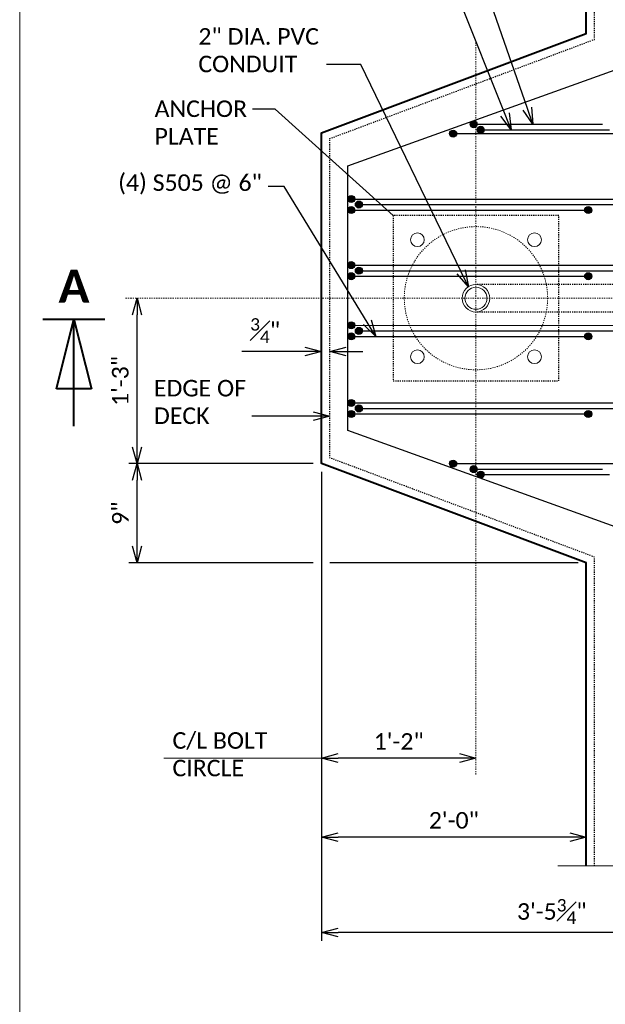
# Model space of a CAD drawing. Extents: x -3074 to 205, y -4612 to -1849.
# Tile 5 of 24: x -1415 to -1362, y -2251 to -2161. Entities that reach past the tile are written whole.
import ezdxf
from ezdxf import colors
from ezdxf.entities.mleader import LeaderData, LeaderLine
from ezdxf.enums import TextEntityAlignment as Align
from ezdxf.math import Vec2, Vec3

# ---------------------------------------------------------------- set-up
doc = ezdxf.new("R2010")
doc.units = 0
doc.header["$MEASUREMENT"] = 0
doc.linetypes.add('Wisdot2', pattern=[0.125, 0.0625, -0.0625])
doc.linetypes.add('Wisdot4', pattern=[0.28125, 0.125, -0.0625, 0.03125, -0.0625])
for name, color, linetype, lineweight in [('B_ANNO', 7, 'Continuous', 18), ('B_ANNO_BREAK', 7, 'Continuous', 18), ('B_ANNO_DIM', 7, 'Continuous', 18), ('B_ANNO_TEXT', 7, 'Continuous', 18), ('B_CNTR', 1, 'Wisdot4', 18), ('B_CONC_PPT', 12, 'Continuous', 40), ('B_DETAIL', 7, 'Continuous', 18), ('B_DETAIL_HIDDEN', 7, 'Wisdot2', 25), ('B_REBAR', 5, 'Continuous', 25), ('B_STEEL', 92, 'Continuous', 18)]:
    doc.layers.add(name, color=color, linetype=linetype, lineweight=lineweight)
doc.layers.add('B_ANNO_NOPLOT', color=47, linetype='Continuous', lineweight=18, plot=False)
doc.styles.add('Annotative', font='calibri.ttf', dxfattribs={"height": 0.0625})
doc.styles.get("Standard").update_dxf_attribs({"font": 'calibri.ttf'})
doc.styles.add('Title', font='calibrib.ttf', dxfattribs={"height": 0.125})
doc.dimstyles.new('Annotative', dxfattribs={"dimscale": 0, "dimtxt": 0.0625, "dimasz": 0.0625, "dimexe": 0.03125, "dimexo": 0.03125, "dimgap": 0.03125, "dimtad": 1, "dimdec": 3, "dimzin": 3, "dimdsep": 46, "dimlunit": 4, "dimtxsty": 'Standard', "dimblk": 'OPEN30', "dimcen": 0.03125, "dimaunit": 1, "dimadec": 0, "dimazin": 3, "dimtfac": 0.75, "dimtdec": 3, "dimtofl": 0, "dimtmove": 0, "dimatfit": 3, "dimldrblk": 'OPEN30', "dimfxl": 1, "dimtfill": 1, "dimfrac": 1, "dimtolj": 1, "dimtzin": 0, "dimarcsym": 0})

# ---------------------------------------------------------------- blocks, each defined once
blk = doc.blocks.new('INS_SS56ELEC_BASE')
at = {"layer": 'B_ANNO_NOPLOT', "flags": 128}
blk.add_lwpolyline([(0, 0), (0, 252), (323.9277, 252), (323.9277, 238.8552), (378, 238.8552), (378, 40.4996), (316.5708, 40.4996), (316.5708, 0)], close=True, dxfattribs=at)
at = {"layer": 'B_ANNO_DIM', "style": 'Annotative'}
for tag, p in [('BAR1', (199.7292, 243.0173)), ('BAR2', (201.4129, 162.5233)), ('BAR3', (224.5166, 162.5745))]:
    blk.add_attdef(tag, p, '', height=1.5, dxfattribs=at)
at = {"layer": 'B_ANNO_TEXT', "style": 'Annotative'}
blk.add_attdef('BAR4', (229.4197, 168.6587), '', height=1.5, dxfattribs=at)
blk = doc.blocks.new('*U32')
at = {"layer": 'B_ANNO', "lineweight": 40}
for p, q in [((-1.404, -1.5), (1.404, -1.5)), ((-0.79125, -4.665), (0, -1.5)), ((0, -6.353), (0, -1.5)), ((0, -1.5), (0.79125, -4.665)), ((0.79125, -4.665), (-0.79125, -4.665))]:
    blk.add_line(p, q, dxfattribs=at)
at = {"style": 'Title'}
blk.add_attdef('A', text='', height=1.5, dxfattribs=at).set_placement((0, 0), align=Align.MIDDLE_CENTER)
blk = doc.blocks.new('rebar - plan at light standard')
at = {"layer": 'B_REBAR'}
h = blk.add_hatch(color=256, dxfattribs=at)
edge = h.paths.add_edge_path()
edge.add_arc((1.424, 15.777), 0.318, 0, 360)
h = blk.add_hatch(color=256, dxfattribs=at)
edge = h.paths.add_edge_path()
edge.add_arc((-0.443, 14.933), 0.318, 0, 360)
h = blk.add_hatch(color=256, dxfattribs=at)
edge = h.paths.add_edge_path()
edge.add_arc((2.059, 15.277), 0.318, 0, 360)
h = blk.add_hatch(color=256, dxfattribs=at)
edge = h.paths.add_edge_path()
edge.add_arc((-9.682, 9), 0.318, 0, 360)
h = blk.add_hatch(color=256, dxfattribs=at)
edge = h.paths.add_edge_path()
edge.add_arc((-9.682, 8), 0.318, 0, 360)
h = blk.add_hatch(color=256, dxfattribs=at)
edge = h.paths.add_edge_path()
edge.add_arc((-8.984, 8.5), 0.318, 0, 360)
h = blk.add_hatch(color=256, dxfattribs=at)
edge = h.paths.add_edge_path()
edge.add_arc((11.798, 8), 0.318, 0, 360)
h = blk.add_hatch(color=256, dxfattribs=at)
edge = h.paths.add_edge_path()
edge.add_arc((-9.682, 3), 0.318, 0, 360)
h = blk.add_hatch(color=256, dxfattribs=at)
edge = h.paths.add_edge_path()
edge.add_arc((-8.984, 2.5), 0.318, 0, 360)
h = blk.add_hatch(color=256, dxfattribs=at)
edge = h.paths.add_edge_path()
edge.add_arc((-9.682, 2), 0.318, 0, 360)
h = blk.add_hatch(color=256, dxfattribs=at)
edge = h.paths.add_edge_path()
edge.add_arc((11.798, 2), 0.318, 0, 360)
h = blk.add_hatch(color=256, dxfattribs=at)
edge = h.paths.add_edge_path()
edge.add_arc((-9.682, -2.456), 0.318, 0, 360)
h = blk.add_hatch(color=256, dxfattribs=at)
edge = h.paths.add_edge_path()
edge.add_arc((-8.984, -2.962), 0.318, 0, 360)
h = blk.add_hatch(color=256, dxfattribs=at)
edge = h.paths.add_edge_path()
edge.add_arc((-9.682, -3.463), 0.318, 0, 360)
h = blk.add_hatch(color=256, dxfattribs=at)
edge = h.paths.add_edge_path()
edge.add_arc((11.798, -3.463), 0.318, 0, 360)
h = blk.add_hatch(color=256, dxfattribs=at)
edge = h.paths.add_edge_path()
edge.add_arc((-9.682, -9.5), 0.318, 0, 360)
h = blk.add_hatch(color=256, dxfattribs=at)
edge = h.paths.add_edge_path()
edge.add_arc((-8.984, -10), 0.318, 0, 360)
h = blk.add_hatch(color=256, dxfattribs=at)
edge = h.paths.add_edge_path()
edge.add_arc((-9.682, -10.501), 0.318, 0, 360)
h = blk.add_hatch(color=256, dxfattribs=at)
edge = h.paths.add_edge_path()
edge.add_arc((11.798, -10.501), 0.318, 0, 360)
h = blk.add_hatch(color=256, dxfattribs=at)
edge = h.paths.add_edge_path()
edge.add_arc((-0.443, -15), 0.318, 0, 360)
h = blk.add_hatch(color=256, dxfattribs=at)
edge = h.paths.add_edge_path()
edge.add_arc((1.424, -15.5), 0.318, 0, 360)
h = blk.add_hatch(color=256, dxfattribs=at)
edge = h.paths.add_edge_path()
edge.add_arc((2.059, -16), 0.318, 0, 360)
for p, q in [((1.107, 15.777), (13.107, 15.777)), ((1.742, 15.277), (13.742, 15.277)), ((-0.761, 14.933), (58.076, 14.933)), ((-10, 9), (58.076, 9)), ((-9.302, 8.5), (33.5, 8.5)), ((-10, 8), (12.115, 8)), ((-10, 3), (58.076, 3)), ((-10, 2), (12.115, 2)), ((-9.302, 2.5), (33.5, 2.5)), ((-10, -2.456), (58.076, -2.465)), ((-10, -3.463), (12.115, -3.463)), ((-9.302, -2.962), (33.5, -2.962)), ((-10, -9.5), (58.076, -9.5)), ((-10, -10.501), (12.115, -10.501)), ((-9.302, -10), (33.5, -10)), ((-0.761, -15), (58.076, -15)), ((1.107, -15.5), (13.107, -15.5)), ((1.742, -16), (13.742, -16))]:
    blk.add_line(p, q, dxfattribs=at)
at = {"layer": 'B_REBAR', "flags": 128}
blk.add_lwpolyline([(15.01, -45), (15.01, -21), (-10, -12), (-10, 12), (15.01, 21), (15.01, 45)], dxfattribs=at)
at = {"layer": 'B_REBAR'}
for centre in [(1.424, 15.777), (-0.443, 14.933), (2.059, 15.277), (-9.682, 9), (-9.682, 8), (-8.984, 8.5), (11.798, 8), (-9.682, 3), (-8.984, 2.5), (-9.682, 2), (11.798, 2), (-9.682, -2.456), (-8.984, -2.962), (-9.682, -3.463), (11.798, -3.463), (-9.682, -9.5), (-8.984, -10), (-9.682, -10.501), (11.798, -10.501), (-0.443, -15), (1.424, -15.5), (2.059, -16)]:
    blk.add_circle(centre, 0.318, dxfattribs=at)
blk = doc.blocks.new('_Open30')
at = {"color": 0, "linetype": 'ByBlock', "lineweight": -2}
for p, q in [((-1, 0.268), (0, 0)), ((0, 0), (-1, -0.268)), ((0, 0), (-1, 0))]:
    blk.add_line(p, q, dxfattribs=at)
blk = doc.blocks.new('*D1335')
at = {"layer": 'B_ANNO_DIM', "color": 0, "lineweight": -2, "transparency": 16777216}
for p, q in [((10.637, 167.548), (10.637, 179.548)), ((26.6, 166.048), (9.887, 166.048))]:
    blk.add_line(p, q, dxfattribs=at)
at = {"layer": 'Defpoints', "color": 0, "transparency": 16777216}
for p in [(10.637, 181.048), (10.637, 181.048), (27.35, 166.048)]:
    blk.add_point(p, dxfattribs=at)
at = {"layer": 'B_ANNO_DIM', "color": 0, "lineweight": -2, "transparency": 16777216, "xscale": 1.5, "yscale": 1.5, "zscale": 1.5}
for p, rotation in [((10.637, 181.048), 90), ((10.637, 166.048), 270)]:
    blk.add_blockref('_Open30', p, dxfattribs=dict(at, rotation=rotation))
at = {"layer": 'B_ANNO_DIM', "color": 0, "transparency": 16777216, "insert": (9.118, 173.548), "char_height": 1.5, "attachment_point": 5, "rotation": 90, "bg_fill": 3, "box_fill_scale": 1.25, "bg_fill_color": 256, "bg_fill_true_color": 13158600, "bg_fill_transparency": 0}
blk.add_mtext('\\A1;1\'-3"', dxfattribs=at)
blk = doc.blocks.new('*D1318')
at = {"layer": 'B_ANNO_DIM', "color": 0, "lineweight": -2, "transparency": 16777216}
for p, q in [((10.637, 158.548), (10.637, 164.548)), ((26.6, 157.048), (9.887, 157.048)), ((50.6, 157.048), (28.1, 157.048))]:
    blk.add_line(p, q, dxfattribs=at)
at = {"layer": 'Defpoints', "color": 0, "transparency": 16777216}
for p in [(10.637, 166.048), (10.637, 166.048), (51.35, 157.048)]:
    blk.add_point(p, dxfattribs=at)
at = {"layer": 'B_ANNO_DIM', "color": 0, "lineweight": -2, "transparency": 16777216, "xscale": 1.5, "yscale": 1.5, "zscale": 1.5}
for p, rotation in [((10.637, 166.048), 90), ((10.637, 157.048), 270)]:
    blk.add_blockref('_Open30', p, dxfattribs=dict(at, rotation=rotation))
at = {"layer": 'B_ANNO_DIM', "color": 0, "transparency": 16777216, "insert": (9.118, 161.548), "char_height": 1.5, "attachment_point": 5, "rotation": 90, "bg_fill": 3, "box_fill_scale": 1.25, "bg_fill_color": 256, "bg_fill_true_color": 13158600, "bg_fill_transparency": 0}
blk.add_mtext('\\A1;9"', dxfattribs=at)
blk = doc.blocks.new('*D1338')
at = {"layer": 'B_ANNO_DIM', "color": 0, "lineweight": -2, "transparency": 16777216}
for p, q in [((25.85, 176.218), (20.137, 176.218)), ((29.6, 176.218), (31.1, 176.218))]:
    blk.add_line(p, q, dxfattribs=at)
at = {"layer": 'Defpoints', "color": 0, "transparency": 16777216}
for p in [(27.35, 176.218), (27.35, 176.218), (28.1, 176.218)]:
    blk.add_point(p, dxfattribs=at)
at = {"layer": 'B_ANNO_DIM', "color": 0, "lineweight": -2, "transparency": 16777216, "xscale": 1.5, "yscale": 1.5, "zscale": 1.5}
blk.add_blockref('_Open30', (27.35, 176.218), dxfattribs=at)
at = {"layer": 'B_ANNO_DIM', "color": 0, "lineweight": -2, "transparency": 16777216, "xscale": 1.5, "yscale": 1.5, "zscale": 1.5, "rotation": 180}
blk.add_blockref('_Open30', (28.1, 176.218), dxfattribs=at)
at = {"layer": 'B_ANNO_DIM', "color": 0, "transparency": 16777216, "insert": (22.244, 178.11), "char_height": 1.5, "attachment_point": 5, "bg_fill": 3, "box_fill_scale": 1.25, "bg_fill_color": 256, "bg_fill_true_color": 13158600, "bg_fill_transparency": 0}
blk.add_mtext('\\A1;{\\H0.75x;\\S3#4;}"', dxfattribs=at)
blk = doc.blocks.new('*D1341')
at = {"layer": 'B_ANNO_DIM', "color": 0, "lineweight": -2, "transparency": 16777216}
for p, q in [((27.35, 165.298), (27.35, 122.771)), ((69.1, 128.798), (69.1, 122.771)), ((67.6, 123.521), (28.85, 123.521))]:
    blk.add_line(p, q, dxfattribs=at)
at = {"layer": 'Defpoints', "color": 0, "transparency": 16777216}
for p in [(27.35, 166.048), (69.1, 129.548), (27.35, 123.521)]:
    blk.add_point(p, dxfattribs=at)
at = {"layer": 'B_ANNO_DIM', "color": 0, "lineweight": -2, "transparency": 16777216, "xscale": 1.5, "yscale": 1.5, "zscale": 1.5, "rotation": 180}
blk.add_blockref('_Open30', (27.35, 123.521), dxfattribs=at)
at = {"layer": 'B_ANNO_DIM', "color": 0, "lineweight": -2, "transparency": 16777216, "xscale": 1.5, "yscale": 1.5, "zscale": 1.5}
blk.add_blockref('_Open30', (69.1, 123.521), dxfattribs=at)
at = {"layer": 'B_ANNO_DIM', "color": 0, "transparency": 16777216, "insert": (48.225, 125.423), "char_height": 1.5, "attachment_point": 5, "bg_fill": 3, "box_fill_scale": 1.25, "bg_fill_color": 256, "bg_fill_true_color": 13158600, "bg_fill_transparency": 0}
blk.add_mtext('\\A1;3\'-5{\\H0.75x;\\S3#4;}"', dxfattribs=at)
blk = doc.blocks.new('*D1329')
at = {"layer": 'B_ANNO_DIM', "color": 0, "lineweight": -2, "transparency": 16777216}
blk.add_line((49.85, 132.166), (28.85, 132.166), dxfattribs=at)
at = {"layer": 'Defpoints', "color": 0, "transparency": 16777216}
for p in [(27.35, 132.166), (27.35, 132.166), (51.35, 132.166)]:
    blk.add_point(p, dxfattribs=at)
at = {"layer": 'B_ANNO_DIM', "color": 0, "lineweight": -2, "transparency": 16777216, "xscale": 1.5, "yscale": 1.5, "zscale": 1.5, "rotation": 180}
blk.add_blockref('_Open30', (27.35, 132.166), dxfattribs=at)
at = {"layer": 'B_ANNO_DIM', "color": 0, "lineweight": -2, "transparency": 16777216, "xscale": 1.5, "yscale": 1.5, "zscale": 1.5}
blk.add_blockref('_Open30', (51.35, 132.166), dxfattribs=at)
at = {"layer": 'B_ANNO_DIM', "color": 0, "transparency": 16777216, "insert": (39.35, 133.684), "char_height": 1.5, "attachment_point": 5, "bg_fill": 3, "box_fill_scale": 1.25, "bg_fill_color": 256, "bg_fill_true_color": 13158600, "bg_fill_transparency": 0}
blk.add_mtext('\\A1;2\'-0"', dxfattribs=at)
blk = doc.blocks.new('*D1328')
at = {"layer": 'B_ANNO_DIM', "color": 0, "lineweight": -2, "transparency": 16777216}
blk.add_line((39.85, 139.338), (28.85, 139.338), dxfattribs=at)
at = {"layer": 'Defpoints', "color": 0, "transparency": 16777216}
for p in [(27.35, 139.338), (27.35, 139.338), (41.35, 139.338)]:
    blk.add_point(p, dxfattribs=at)
at = {"layer": 'B_ANNO_DIM', "color": 0, "lineweight": -2, "transparency": 16777216, "xscale": 1.5, "yscale": 1.5, "zscale": 1.5, "rotation": 180}
blk.add_blockref('_Open30', (27.35, 139.338), dxfattribs=at)
at = {"layer": 'B_ANNO_DIM', "color": 0, "lineweight": -2, "transparency": 16777216, "xscale": 1.5, "yscale": 1.5, "zscale": 1.5}
blk.add_blockref('_Open30', (41.35, 139.338), dxfattribs=at)
at = {"layer": 'B_ANNO_DIM', "color": 0, "transparency": 16777216, "insert": (34.35, 140.845), "char_height": 1.5, "attachment_point": 5, "bg_fill": 3, "box_fill_scale": 1.25, "bg_fill_color": 256, "bg_fill_true_color": 13158600, "bg_fill_transparency": 0}
blk.add_mtext('\\A1;1\'-2"', dxfattribs=at)
blk = doc.blocks.new('*U1300')
at = {"layer": 'B_ANNO_NOPLOT', "flags": 128}
blk.add_lwpolyline([(0, 0), (0, 252), (323.9277, 252), (323.9277, 238.8552), (378, 238.8552), (378, 40.4996), (316.5708, 40.4996), (316.5708, 0)], close=True, dxfattribs=at)
blk = doc.blocks.new('15 bolt dia. - plan')
at = {"layer": 'B_CNTR', "ltscale": 0.5}
blk.add_circle((0, 0), 6.5, dxfattribs=at)
at = {"layer": 'B_DETAIL_HIDDEN', "flags": 128}
blk.add_lwpolyline([(-7.5, -7.5), (7.5, -7.5), (7.5, 7.5), (-7.5, 7.5), (-7.5, -7.5)], dxfattribs=at)
at = {"layer": 'B_STEEL'}
for centre in [(-5.303, 5.303), (5.304, 5.303), (-5.303, -5.304), (5.304, -5.304)]:
    blk.add_circle(centre, 0.625, dxfattribs=at)
blk = doc.blocks.new('*U1356')
at = {"layer": 'B_ANNO_NOPLOT', "flags": 128}
blk.add_lwpolyline([(0, 0), (0, 252), (323.92766, 252), (323.92766, 238.85516), (378, 238.85516), (378, 40.49961), (316.57075, 40.49961), (316.57075, 0)], close=True, dxfattribs=at)
at = {"layer": 'B_ANNO_DIM', "style": 'Annotative'}
blk.add_attdef('DIM5', text='', height=1.5, dxfattribs=at).set_placement((141.49998, 90.0458), align=Align.CENTER)
blk.add_attdef('DIM3', text='', height=1.5, rotation=90, dxfattribs=at).set_placement((6.19206, 33.51595), align=Align.CENTER)
blk.add_attdef('BAR17', (43.38748, 16.191), '', height=1.5, dxfattribs=at)
at = {"layer": 'B_ANNO_TEXT', "style": 'Annotative'}
for tag, p in [('#BR9', (229.59817, 29.4754)), ('BL3', (239.75851, 29.46557)), ('#BR10', (229.48709, 18.11962)), ('BL4', (239.75851, 18.08637))]:
    blk.add_attdef(tag, text='', height=1.5, dxfattribs=at).set_placement(p, align=Align.CENTER)
blk = doc.blocks.new('*U105')
at = {"layer": 'B_ANNO_NOPLOT', "flags": 128}
blk.add_lwpolyline([(0, 0), (0, 252), (323.9277, 252), (323.9277, 238.8552), (378, 238.8552), (378, 40.4996), (316.5708, 40.4996), (316.5708, 0)], close=True, dxfattribs=at)
blk = doc.blocks.new('*U102')
at = {"layer": 'B_ANNO_NOPLOT', "flags": 128}
blk.add_lwpolyline([(0, 0), (0, 252), (323.9277, 252), (323.9277, 238.8552), (378, 238.8552), (378, 40.4996), (316.5708, 40.4996), (316.5708, 0)], close=True, dxfattribs=at)
blk = doc.blocks.new('*U1308')
at = {"layer": 'B_ANNO_BREAK', "flags": 128}
blk.add_lwpolyline([(48.76924, 129.54848), (57.62843, 129.54848), (58.00366, 128.51753), (58.75413, 130.57942), (59.12936, 129.54848), (79.75001, 129.54848), (80.12524, 128.51753), (80.87571, 130.57942), (81.25095, 129.54848), (99.29241, 129.54848)], dxfattribs=at)
at = {"layer": 'B_ANNO_NOPLOT', "flags": 128}
blk.add_lwpolyline([(0, 0), (0, 252), (323.92766, 252), (323.92766, 238.85516), (378, 238.85516), (378, 40.49961), (316.57075, 40.49961), (316.57075, 0)], close=True, dxfattribs=at)
at = {"layer": 'B_CNTR'}
for p, q in [((41.34975, 137.8364), (41.34975, 204.37679)), ((9.60005, 181.04848), (74.66489, 181.04848))]:
    blk.add_line(p, q, dxfattribs=at)
at = {"layer": 'B_DETAIL'}
for radius in [1.25, 1]:
    blk.add_circle((41.34975, 181.04848), radius, dxfattribs=at)
at = {"layer": 'B_DETAIL_HIDDEN'}
for p, q in [((56.16075, 182.29848), (41.34975, 182.29848)), ((56.16075, 179.79847), (41.34975, 179.79847))]:
    blk.add_line(p, q, dxfattribs=at)
blk.add_blockref('rebar - plan at light standard', (39.72475, 181.04848))
at = {"layer": 'B_ANNO', "xscale": 2, "yscale": 2, "zscale": 2}
blk.add_blockref('*U32', (4.91879, 182.14797), dxfattribs=at).add_auto_attribs({'A': 'A'})
at = {"layer": 'B_ANNO_DIM', "char_height": 1.5, "width": 38.4735905, "attachment_point": 1, "style": 'Annotative'}
for s, insert in [('ANCHOR\\PPLATE', (12.22366, 198.98705)), ('C/L BOLT\\PCIRCLE', (13.84866, 141.68476))]:
    blk.add_mtext(s, dxfattribs=dict(at, insert=insert))
at = {"layer": 'B_ANNO_DIM', "style": 'Annotative'}
for tag, p in [('BAR13', (350.74001, 209.55344)), ('BAR7', (76.98039, 199.62533)), ('BAR8', (76.9892, 192.95794)), ('BAR11', (77.00348, 166.67484)), ('BAR12', (76.97079, 161.32256)), ('BAR9', (77.07092, 141.25155)), ('BAR10', (77.03472, 137.23523)), ('BAR14', (72.9584, 92.76321))]:
    blk.add_attdef(tag, p, '', height=1.5, dxfattribs=at)
at = {"layer": 'B_ANNO_TEXT', "style": 'Annotative'}
for tag, p in [('#BR1', (229.62571, 26.61883)), ('#BR2', (229.62571, 23.77403)), ('#BR3', (229.62571, 20.92923)), ('#BR4', (229.62571, 15.23963)), ('#BR5', (229.62571, 12.39483))]:
    blk.add_attdef(tag, text='', height=1.5, dxfattribs=at).set_placement(p, align=Align.CENTER)
at = {"layer": 'B_ANNO_DIM'}
ml = blk.add_multileader_mtext('Standard', dxfattribs=at)
ml.set_content('S509', color=256)
ml.set_leader_properties()
ml.set_arrow_properties(name='OPEN30')
ml.build(insert=Vec2(0, 0))
ml.multileader.update_dxf_attribs({"text_right_attachment_type": 3, "dogleg_length": 0.0625, "arrow_head_size": 1.5, "scale": 24})
ctx = ml.context
ctx.base_point, ctx.scale, ctx.char_height, ctx.arrow_head_size, ctx.landing_gap_size, ctx.plane_origin = Vec3(32.32119, 211.56089), 24, 1.5, 1.5, 0.75, Vec3(49.55119, 191.38635)
ctx.right_attachment = 3
notes = []
notes.append((ctx, [(0, (1, 1, 0), (39.79812, 211.54589), (-1, 0), 1.5, [(0, [(46.50796, 196.82534), (41.417, 211.54589), (40.85476, 211.54589)], 0, [])])]))
ctx.mtext.insert, ctx.mtext.flow_direction = Vec3(33.07119, 212.32185), 5
ml = blk.add_multileader_mtext('Standard', dxfattribs=at)
ml.set_content('S510', color=256)
ml.set_leader_properties()
ml.set_arrow_properties(name='OPEN30')
ml.build(insert=Vec2(0, 0))
ml.multileader.update_dxf_attribs({"text_right_attachment_type": 3, "dogleg_length": 0.0625, "arrow_head_size": 1.5, "scale": 24})
ctx = ml.context
ctx.base_point, ctx.scale, ctx.char_height, ctx.arrow_head_size, ctx.landing_gap_size, ctx.plane_origin = Vec3(32.28312, 208.28552), 24, 1.5, 1.5, 0.75, Vec3(49.55119, 188.11098)
ctx.right_attachment = 3
notes.append((ctx, [(0, (1, 1, 0), (39.79812, 208.27052), (-1, 0), 1.5, [(0, [(44.53803, 196.32534), (39.79812, 208.27052), (39.79812, 208.27052)], 0, [])])]))
ctx.mtext.insert, ctx.mtext.flow_direction = Vec3(33.03312, 209.04648), 5
ml = blk.add_multileader_mtext('Standard', dxfattribs=at)
ml.set_content('2" DIA. PVC\\PCONDUIT', color=256)
ml.set_leader_properties()
ml.set_arrow_properties(name='OPEN30')
ml.build(insert=Vec2(0, 0))
ml.multileader.update_dxf_attribs({"text_right_attachment_type": 3, "dogleg_length": 0.0625, "arrow_head_size": 1.5, "scale": 24})
ctx = ml.context
ctx.base_point, ctx.scale, ctx.char_height, ctx.arrow_head_size, ctx.landing_gap_size, ctx.plane_origin = Vec3(15.43947, 204.78669), 24, 1.5, 1.5, 0.75, Vec3(39.04447, 182.09715)
ctx.right_attachment = 3
notes.append((ctx, [(0, (1, 1, 0), (29.2914, 202.25669), (-1, 0), 1.5, [(0, [(40.66947, 182.09715), (30.91028, 202.25669), (30.34804, 202.25669)], 0, [])])]))
ctx.mtext.insert, ctx.mtext.flow_direction = Vec3(16.18947, 205.54765), 5
ml = blk.add_multileader_mtext('Standard', dxfattribs=at)
ml.set_content('EDGE OF\\PDECK', color=256)
ml.set_leader_properties()
ml.set_arrow_properties(name='OPEN30')
ml.build(insert=Vec2(0, 0))
ml.multileader.update_dxf_attribs({"text_right_attachment_type": 3, "dogleg_length": 0.0625, "arrow_head_size": 1.5, "scale": 24})
ctx = ml.context
ctx.base_point, ctx.scale, ctx.char_height, ctx.arrow_head_size, ctx.landing_gap_size, ctx.plane_origin = Vec3(11.41198, 172.88067), 24, 1.5, 1.5, 0.75, Vec3(25.72475, 170.35413)
ctx.right_attachment = 3
notes.append((ctx, [(0, (1, 1, 0), (22.54775, 170.35413), (-1, 0), 1.5, [(0, [(28.09975, 170.35413), (22.71169, 170.35413), (22.63379, 170.35413)], 0, [])])]))
ctx.mtext.insert, ctx.mtext.flow_direction = Vec3(12.16198, 173.6399), 5
for ctx, leaders in notes:
    for number, flags, end, landing, length, lines in leaders:
        leader = LeaderData()
        leader.index, (leader.has_last_leader_line, leader.has_dogleg_vector, leader.attachment_direction) = number, flags
        leader.last_leader_point, leader.dogleg_vector, leader.dogleg_length = Vec3(end), Vec3(landing), length
        for number, points, colour, breaks in lines:
            line = LeaderLine()
            line.index, line.vertices, line.color, line.breaks = number, Vec3.list(points), colors.encode_raw_color(colour), breaks
            leader.lines.append(line)
        ctx.leaders.append(leader)
dim = blk.add_linear_dim(base=(10.63689, 181.04848), p1=(27.34975, 166.04848), p2=(10.63689, 181.04848), angle=90, dimstyle='Annotative', dxfattribs=at)
dim.commit()
dim.dimension.update_dxf_attribs({"geometry": '*D1335', "text_midpoint": (9.11843, 173.54848)})
dim = blk.add_linear_dim(base=(27.34975, 176.21811), p1=(28.09975, 176.21811), p2=(27.34975, 176.21811), dimstyle='Annotative', dxfattribs=at)
dim.commit()
dim.dimension.update_dxf_attribs({"geometry": '*D1338', "text_midpoint": (22.24355, 178.10955)})
dim = blk.add_linear_dim(base=(10.63689, 166.04848), p1=(51.34975, 157.04848), p2=(10.63689, 166.04848), angle=90, dimstyle='Annotative', dxfattribs=at)
dim.commit()
dim.dimension.update_dxf_attribs({"geometry": '*D1318', "text_midpoint": (9.11843, 161.54848)})
dim = blk.add_linear_dim(base=(27.34975, 123.52081), p1=(69.09975, 129.54848), p2=(27.34975, 166.04848), dimstyle='Annotative', dxfattribs=at)
dim.commit()
dim.dimension.update_dxf_attribs({"geometry": '*D1341', "text_midpoint": (48.22475, 125.42322)})
ml = blk.add_multileader_mtext('Standard', dxfattribs=at)
ml.set_content('(4) S505 @ 6"', color=256)
ml.set_leader_properties()
ml.set_arrow_properties(name='OPEN30')
ml.build(insert=Vec2(0, 0))
ml.multileader.update_dxf_attribs({"text_right_attachment_type": 3, "dogleg_length": 0.0625, "arrow_head_size": 1.5, "scale": 24})
ctx = ml.context
ctx.base_point, ctx.scale, ctx.char_height, ctx.arrow_head_size, ctx.landing_gap_size, ctx.plane_origin = Vec3(8.17159, 191.33313), 24, 1.5, 1.5, 0.75, Vec3(30.16822, 171.03629)
ctx.right_attachment = 3
notes = []
notes.append((ctx, [(0, (1, 1, 0), (23.96009, 191.19582), (-1, 0), 1.45081, [(0, [(32.28387, 177.58585), (23.96009, 191.19582), (23.96009, 191.19582)], 0, [])])]))
ctx.mtext.insert, ctx.mtext.flow_direction = Vec3(8.92159, 192.28217), 5
for ctx, leaders in notes:
    for number, flags, end, landing, length, lines in leaders:
        leader = LeaderData()
        leader.index, (leader.has_last_leader_line, leader.has_dogleg_vector, leader.attachment_direction) = number, flags
        leader.last_leader_point, leader.dogleg_vector, leader.dogleg_length = Vec3(end), Vec3(landing), length
        for number, points, colour, breaks in lines:
            line = LeaderLine()
            line.index, line.vertices, line.color, line.breaks = number, Vec3.list(points), colors.encode_raw_color(colour), breaks
            leader.lines.append(line)
        ctx.leaders.append(leader)
for base, p1, p2, picture, middle in [((27.34975, 139.33766), (41.34975, 139.33766), (27.34975, 139.33766), '*D1328', (34.34975, 140.84516)), ((27.34975, 132.16577), (51.34975, 132.16577), (27.34975, 132.16577), '*D1329', (39.34975, 133.68423))]:
    dim = blk.add_linear_dim(base=base, p1=p1, p2=p2, dimstyle='Annotative', dxfattribs=at)
    dim.commit()
    dim.dimension.update_dxf_attribs({"geometry": picture, "text_midpoint": middle})
blk.add_line((27.34975, 139.33766), (13.05632, 139.33766), dxfattribs=at)
at = {"layer": 'B_CONC_PPT', "lineweight": 40, "flags": 128}
blk.add_lwpolyline([(51.34975, 129.54848), (51.34975, 157.04848), (27.34975, 166.04848), (27.34975, 196.04848), (51.34975, 205.04848), (51.34975, 232.54848)], dxfattribs=at)
at = {"layer": 'B_DETAIL_HIDDEN', "flags": 128}
blk.add_lwpolyline([(52.09975, 129.54848), (52.09975, 157.56823), (28.09975, 166.56823), (28.09975, 195.52872), (52.09975, 204.52872), (52.09975, 232.54848)], dxfattribs=at)
blk = doc.blocks.new('*U1003')
at = {"layer": 'B_ANNO_NOPLOT', "flags": 128}
blk.add_lwpolyline([(0, 0), (0, 252), (323.92766, 252), (323.92766, 238.85516), (378, 238.85516), (378, 40.49961), (316.57075, 40.49961), (316.57075, 0)], close=True, dxfattribs=at)
at = {"color": 7, "linetype": 'Continuous', "lineweight": 18}
blk.add_blockref('15 bolt dia. - plan', (41.34928, 181.04884), dxfattribs=at)
at = {"layer": 'B_ANNO_TEXT', "style": 'Annotative'}
blk.add_attdef('AR1', (332.52293, 49.72689), '', height=1.5, dxfattribs=at)
at = {"layer": 'B_ANNO_DIM'}
blk.add_leader([(33.84975, 188.54848), (23.14601, 198.18319), (21.09244, 198.18319)], dimstyle='Annotative', override={"dimscale": 0, "dimgap": 0.03125, "dimtad": 0}, dxfattribs=at)

msp = doc.modelspace()

# ---------------------------------------------------------------- block references
msp.add_blockref('INS_SS56ELEC_BASE', (-1414.998, -2367.75))

# ---------------------------------------------------------------- next in the draw order: block references
msp.add_blockref('*U1308', (-1414.998, -2367.75))

# ---------------------------------------------------------------- next in the draw order: block references
msp.add_blockref('*U1300', (-1414.998, -2367.75))

# ---------------------------------------------------------------- next in the draw order: block references
msp.add_blockref('*U1003', (-1414.998, -2367.75))

# ---------------------------------------------------------------- next in the draw order: block references
msp.add_blockref('*U1356', (-1414.998, -2367.75))

# ---------------------------------------------------------------- next in the draw order: block references
msp.add_blockref('*U105', (-1414.998, -2367.75))

# ---------------------------------------------------------------- next in the draw order: block references
msp.add_blockref('*U102', (-1414.998, -2367.75))

doc.saveas('drawing.dxf')
